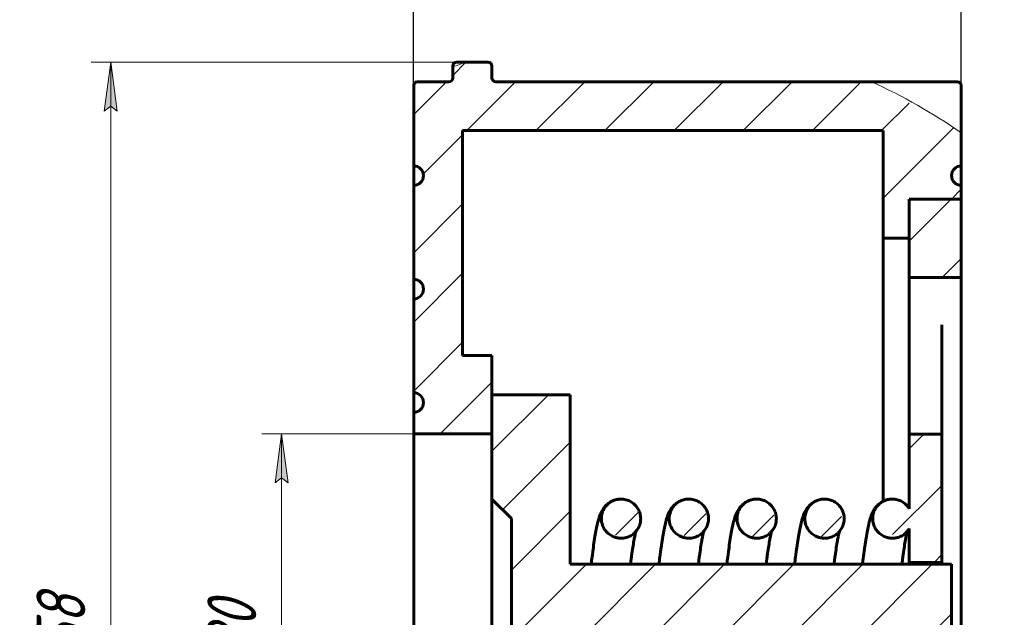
# Model space of a CAD drawing. Header units: millimetres. Extents: x 0 to 240, y 0 to 434.
# Tile 4 of 6: x 52 to 152, y 182 to 243. Entities that reach past the tile are written whole.
import ezdxf

# ---------------------------------------------------------------- set-up
doc = ezdxf.new("R2010")
doc.units = ezdxf.units.MM
for name, pattern in [('K5LT_BASIC', [0]), ('K5LT_THIN', [0]), ('K5LT_THIN_INCLUDED_TO_HATCHING', [0])]:
    doc.linetypes.add(name, pattern=pattern)
doc.layers.add('Системный слой', color=7, linetype='Continuous')
doc.layers.add('Системный слой (1)', color=7, linetype='Continuous', true_color=0x6c6c6c)
doc.styles.add('KDIMTEXTSTYLE', font='GOST_AU.SHX', dxfattribs={"width": 0.96, "oblique": 15, "height": 5})
doc.styles.add('KTEXTSTYLE', font='GOST_AU.SHX', dxfattribs={"width": 0.56, "height": 5})
doc.dimstyles.new('KDIMSTYLE (2.00)', dxfattribs={"dimtxt": 5, "dimasz": 1, "dimexe": 2, "dimexo": 0, "dimgap": 1, "dimtad": 1, "dimlfac": 0.5, "dimtxsty": 'KDIMTEXTSTYLE', "dimsah": 1, "dimcen": 0, "dimdle": 1, "dimadec": 0, "dimazin": 0, "dimtfac": 0.667, "dimtmove": 0, "dimatfit": 3, "dimfxl": 1, "dimtvp": 1, "dimtolj": 1, "dimtzin": 0, "dimarcsym": 0})
pattern_1 = [(45, (0, 0), (-3.53553, 3.53553), [])]

# ---------------------------------------------------------------- blocks, each defined once
blk = doc.blocks.new('KDIMARROW_01')
at = {"layer": 'Системный слой'}
blk.add_hatch(color=0, dxfattribs=at).paths.add_polyline_path([(0, 0), (-5, 0.66), (-4.5, 0), (-5, -0.66)])
at = {"layer": 'Системный слой', "color": 0, "linetype": 'K5LT_THIN', "lineweight": 18}
for p, q in [((-4.5, 0), (-5, 0.66)), ((-5, 0.66), (0, 0)), ((0, 0), (-5, -0.66)), ((-5, -0.66), (-4.5, 0))]:
    blk.add_line(p, q, dxfattribs=at)
at = {"layer": 'Системный слой (1)', "color": 0, "linetype": 'K5LT_THIN', "lineweight": 18}
blk.add_line((92.03, 180.81), (90.03, 180.81), dxfattribs=at)
blk = doc.blocks.new('D0')
at = {"layer": 'Defpoints', "color": 0}
for p in [(148.03, 253.19), (148.03, 216.79), (92.03, 200.81)]:
    blk.add_point(p, dxfattribs=at)
at = {"layer": 'Системный слой (1)', "color": 0, "lineweight": -2}
for p, q in [((92.03, 200.81), (92.03, 255.19)), ((148.03, 216.79), (148.03, 255.19)), ((93.03, 253.19), (147.03, 253.19))]:
    blk.add_line(p, q, dxfattribs=at)
blk.add_blockref('KDIMARROW_01', (148.03, 253.19), dxfattribs=at)
at = {"layer": 'Системный слой (1)', "color": 0, "lineweight": -2, "rotation": 180}
blk.add_blockref('KDIMARROW_01', (92.03, 253.19), dxfattribs=at)
at = {"layer": 'Системный слой (1)', "color": 7, "insert": (120.03, 256.69), "char_height": 5, "attachment_point": 5, "style": 'KDIMTEXTSTYLE'}
blk.add_mtext('\\A1;\\H5.0;\\W0.960;\\Q15;28{\\H3.335000;%%p2}', dxfattribs=at)
blk = doc.blocks.new('D1')
at = {"layer": 'Системный слой (1)'}
for points in [[(79.18, 195.81), (78.52, 200.81), (77.86, 195.81), (78.52, 196.31)], [(78.52, 160.81), (79.18, 165.81), (78.52, 165.31), (77.86, 165.81)]]:
    blk.add_hatch(color=7, dxfattribs=at).paths.add_polyline_path(points)
at = {"layer": 'Системный слой (1)', "color": 7, "linetype": 'K5LT_THIN', "lineweight": 18, "true_color": 0xffffff}
for p, q in [((92.03, 200.81), (76.52, 200.81)), ((77.86, 195.81), (78.52, 200.81)), ((78.52, 200.81), (79.18, 195.81)), ((78.52, 160.81), (78.52, 200.81)), ((78.52, 196.31), (77.86, 195.81)), ((79.18, 195.81), (78.52, 196.31)), ((78.52, 160.81), (77.86, 165.81)), ((77.86, 165.81), (78.52, 165.31)), ((78.52, 165.31), (79.18, 165.81)), ((79.18, 165.81), (78.52, 160.81)), ((92.03, 160.81), (76.52, 160.81))]:
    blk.add_line(p, q, dxfattribs=at)
blk.add_wipeout([(77.52, 175.07), (70.14, 175.07), (70.14, 186.09), (77.52, 186.09)]).dxf.layer = 'Системный слой (1)'
at = {"layer": 'Системный слой (1)', "color": 7, "char_height": 5, "attachment_point": 1, "rotation": 90, "style": 'KTEXTSTYLE'}
for s, insert in [('\\H5.0;\\W1.000;\\Q15;\\Q15;\\W0.960;20', (70.93, 178.37)), ('\\H5.0;\\W1.000;\\Q15;\\Q15;\\W0.960;∅', (70.93, 175.07))]:
    blk.add_mtext(s, dxfattribs=dict(at, insert=insert))
blk = doc.blocks.new('D2')
at = {"layer": 'Системный слой (1)'}
for points in [[(61.71, 233.81), (61.05, 238.81), (60.39, 233.81), (61.05, 234.31)], [(61.05, 122.81), (61.71, 127.81), (61.05, 127.31), (60.39, 127.81)]]:
    blk.add_hatch(color=7, dxfattribs=at).paths.add_polyline_path(points)
at = {"layer": 'Системный слой (1)', "color": 7, "linetype": 'K5LT_THIN', "lineweight": 18, "true_color": 0xffffff}
for p, q in [((98.52, 238.81), (59.05, 238.81)), ((60.39, 233.81), (61.05, 238.81)), ((61.05, 238.81), (61.71, 233.81)), ((61.05, 122.81), (61.05, 238.81)), ((61.05, 234.31), (60.39, 233.81)), ((61.71, 233.81), (61.05, 234.31)), ((61.05, 122.81), (60.39, 127.81)), ((60.39, 127.81), (61.05, 127.31)), ((61.05, 127.31), (61.71, 127.81)), ((61.71, 127.81), (61.05, 122.81)), ((96.43, 122.81), (59.05, 122.81))]:
    blk.add_line(p, q, dxfattribs=at)
blk.add_wipeout([(60.05, 175.27), (52.67, 175.27), (52.67, 185.9), (60.05, 185.9)]).dxf.layer = 'Системный слой (1)'
at = {"layer": 'Системный слой (1)', "color": 7, "char_height": 5, "attachment_point": 1, "rotation": 90, "style": 'KTEXTSTYLE'}
for s, insert in [('\\H5.0;\\W1.000;\\Q15;\\Q15;\\W0.960;58', (53.46, 178.57)), ('\\H5.0;\\W1.000;\\Q15;\\Q15;\\W0.960;∅', (53.46, 175.27))]:
    blk.add_mtext(s, dxfattribs=dict(at, insert=insert))

msp = doc.modelspace()

# ---------------------------------------------------------------- hatches: boundary and pattern name
at = {"layer": 'Системный слой (1)'}
h = msp.add_hatch(dxfattribs=at)
h.set_pattern_fill('', angle=45, style=0, pattern_type=0)
h.set_pattern_definition(pattern_1)
h.paths.add_polyline_path([(148.035, 144.826), (146.035, 144.826), (146.035, 173.939), (142.722, 173.939), (142.722, 136.826), (148.035, 136.826)])
h.paths.add_polyline_path([(142.722, 216.786), (148.035, 216.786), (148.035, 224.786), (142.722, 224.786)])
h.paths.add_polyline_path([(142.722, 191.127), (142.722, 187.672), (146.035, 187.672), (146.035, 200.786), (142.722, 200.786), (142.722, 193.148), (142.272, 193.676), (141.67, 194.02), (140.987, 194.139), (139.149, 192.945), (139.638, 190.656), (141.973, 190.396)])
h.paths.add_polyline_path([(137.519, 167.472), (139.258, 168.471), (139.258, 170.475), (137.519, 171.472), (135.779, 170.475), (135.78, 168.471)])
h.paths.add_polyline_path([(134.05, 194.139), (132.311, 193.14), (132.31, 191.137), (134.05, 190.139), (135.79, 191.136), (135.789, 193.14)])
h.paths.add_polyline_path([(130.581, 167.472), (132.32, 168.471), (132.321, 170.475), (130.581, 171.472), (128.842, 170.475), (128.842, 168.471)])
h.paths.add_polyline_path([(127.113, 194.139), (125.374, 193.14), (125.373, 191.137), (127.113, 190.139), (128.852, 191.136), (128.852, 193.14)])
h.paths.add_polyline_path([(123.644, 167.472), (125.383, 168.471), (125.384, 170.475), (123.644, 171.472), (121.904, 170.475), (121.905, 168.471)])
h.paths.add_polyline_path([(120.175, 194.139), (118.436, 193.14), (118.436, 191.137), (120.175, 190.139), (121.915, 191.136), (121.914, 193.14)])
h.paths.add_polyline_path([(116.707, 167.472), (118.446, 168.471), (118.446, 170.475), (116.707, 171.472), (114.967, 170.475), (114.968, 168.471)])
h.paths.add_polyline_path([(113.238, 194.139), (111.499, 193.14), (111.498, 191.137), (113.238, 190.139), (114.978, 191.136), (114.977, 193.14)])
h.paths.add_polyline_path([(109.769, 167.472), (111.584, 168.615), (111.159, 170.918), (108.832, 171.242), (108.035, 170.484), (108.035, 174.139), (147.035, 174.139), (147.035, 187.472), (108.035, 187.472), (108.035, 204.806), (100.035, 204.806), (100.035, 194.139), (102.035, 192.139), (102.035, 169.472), (100.035, 167.472), (100.035, 156.806), (108.035, 156.806), (108.035, 168.463), (108.484, 167.935), (109.086, 167.592)])

# ---------------------------------------------------------------- linework, layer by layer
at = {"layer": 'Системный слой (1)', "color": 143, "linetype": 'K5LT_BASIC', "lineweight": 60, "true_color": 0x33acca}
for p, q in [((100.035, 238.406), (100.035, 237.206)), ((100.435, 236.806), (138.858, 236.806)), ((138.858, 236.806), (147.635, 236.806)), ((148.035, 236.406), (148.035, 231.595)), ((140.035, 220.806), (140.035, 231.806)), ((148.035, 231.595), (148.035, 228.206)), ((148.035, 226.206), (148.035, 228.206)), ((148.035, 226.206), (148.035, 224.806)), ((142.702, 224.806), (142.702, 220.806)), ((148.035, 224.806), (142.702, 224.806)), ((142.722, 216.786), (142.722, 224.786)), ((142.722, 224.786), (148.035, 224.786)), ((148.035, 224.786), (148.035, 224.806)), ((148.035, 224.786), (148.035, 216.786)), ((142.702, 220.806), (140.035, 220.806)), ((140.035, 193.912), (140.035, 220.806)), ((142.702, 193.181), (142.702, 220.806)), ((148.035, 216.786), (142.722, 216.786)), ((142.722, 211.965), (142.722, 216.786)), ((148.035, 144.826), (148.035, 216.786)), ((142.722, 200.786), (142.722, 211.965)), ((146.035, 200.786), (146.035, 211.965)), ((100.035, 208.806), (100.035, 200.806)), ((100.035, 204.806), (108.035, 204.806)), ((100.035, 194.139), (100.035, 204.806)), ((108.035, 204.806), (108.035, 187.472)), ((142.722, 193.148), (142.722, 200.786)), ((142.722, 200.786), (146.035, 200.786)), ((146.035, 200.786), (146.035, 187.672)), ((102.035, 192.139), (100.035, 194.139)), ((100.035, 167.472), (100.035, 194.139)), ((113.238, 194.139), (113.238, 194.139)), ((120.175, 194.139), (120.175, 194.139)), ((127.112, 194.139), (127.113, 194.139)), ((134.05, 194.139), (134.05, 194.139)), ((102.035, 169.472), (102.035, 192.139)), ((142.702, 187.472), (142.702, 191.094)), ((142.722, 187.672), (142.722, 191.127)), ((108.035, 187.472), (147.035, 187.472)), ((146.035, 187.672), (142.722, 187.672)), ((142.722, 187.472), (142.722, 187.672)), ((146.035, 187.472), (146.035, 187.672)), ((147.035, 187.472), (147.035, 174.139))]:
    msp.add_line(p, q, dxfattribs=at)
for centre, radius, start, end in [((99.635, 238.406), 0.4, 0, 90), ((100.435, 237.206), 0.4, 180, 270), ((147.635, 236.406), 0.4, 0, 90), ((148.035, 227.206), 1, 90, 270)]:
    msp.add_arc(centre, radius, start, end, dxfattribs=at)
at = {"layer": 'Системный слой (1)', "color": 7, "linetype": 'K5LT_THIN_INCLUDED_TO_HATCHING', "lineweight": 18, "true_color": 0xffffff}
msp.add_open_spline([(138.858, 236.806), (142.048, 235.351), (145.115, 233.601), (148.035, 231.595)], degree=3, dxfattribs=at)
at = {"layer": 'Системный слой (1)', "color": 143, "linetype": 'K5LT_BASIC', "lineweight": 60, "true_color": 0x33acca}
for points, knots in [([(110.184, 187.472), (110.214, 187.724), (110.244, 187.977), (110.319, 188.568), (110.363, 188.902), (110.418, 189.295), (110.428, 189.368), (110.482, 189.742), (110.526, 190.031), (110.615, 190.563), (110.66, 190.815), (110.749, 191.27), (110.793, 191.471), (110.865, 191.766), (110.891, 191.868), (110.944, 192.056), (110.973, 192.153), (111.033, 192.339), (111.064, 192.425), (111.141, 192.621), (111.181, 192.713), (111.235, 192.821), (111.241, 192.834), (111.281, 192.91), (111.317, 192.977), (111.372, 193.065), (111.382, 193.082), (111.405, 193.117), (111.417, 193.135), (111.454, 193.188), (111.48, 193.225), (111.564, 193.334), (111.627, 193.408), (111.714, 193.498), (111.73, 193.513), (111.78, 193.561), (111.814, 193.592), (111.916, 193.679), (111.988, 193.733), (112.134, 193.83), (112.211, 193.875), (112.367, 193.953), (112.446, 193.987), (112.606, 194.044), (112.689, 194.068), (112.855, 194.106), (112.938, 194.119), (113.094, 194.135), (113.166, 194.139), (113.238, 194.139)], [15.7368851, 15.7368851, 15.7368851, 15.7368851, 16.4020564, 16.4020564, 17.369393, 17.369393, 17.5939712, 17.5939712, 18.5387475, 18.5387475, 19.4813683, 19.4813683, 20.3615896, 20.3615896, 20.8301936, 20.8301936, 21.2987975, 21.2987975, 21.7674015, 21.7674015, 22.2360055, 22.2360055, 22.2936181, 22.2936181, 22.6029903, 22.6029903, 22.6803333, 22.6803333, 22.7576764, 22.7576764, 22.9123624, 22.9123624, 23.2208962, 23.2208962, 23.2876975, 23.2876975, 23.4213001, 23.4213001, 23.6633098, 23.6633098, 23.8921027, 23.8921027, 24.1068237, 24.1068237, 24.3173803, 24.3173803, 24.5228671, 24.5228671, 24.6978773, 24.6978773, 24.6978773, 24.6978773]), ([(113.238, 190.139), (113.201, 190.139), (113.127, 190.141), (112.979, 190.153), (112.858, 190.173), (112.695, 190.211), (112.524, 190.264), (112.295, 190.367), (112.08, 190.497), (111.884, 190.654), (111.708, 190.833), (111.557, 191.033), (111.431, 191.25), (111.334, 191.481), (111.267, 191.723), (111.23, 191.971), (111.225, 192.221), (111.251, 192.47), (111.308, 192.714), (111.369, 192.879), (111.411, 192.97), (111.425, 193), (111.45, 193.052), (111.482, 193.111), (111.549, 193.226), (111.655, 193.379), (111.823, 193.565), (112.012, 193.73), (112.158, 193.827), (112.245, 193.877), (112.273, 193.893), (112.323, 193.92), (112.384, 193.95), (112.508, 194.004), (112.684, 194.067), (112.93, 194.121), (113.116, 194.138), (113.219, 194.139), (113.238, 194.139)], [0, 0, 0, 0, 0.4506528, 0.9013057, 1.8026113, 1.9285912, 2.9455102, 3.9618618, 4.9775422, 5.9925076, 7.0067746, 8.0204138, 9.0335401, 10.0462993, 11.0588537, 12.0713695, 13.0838853, 14.0964012, 15.1087976, 16.1206954, 16.2220692, 16.3234956, 16.5230809, 16.9222513, 17.1381743, 18.1524382, 19.1667021, 20.1804105, 21.192451, 21.2940905, 21.3957719, 21.5908697, 21.9810654, 22.2174879, 23.2343018, 24.2511156, 25.2675928, 25.4991923, 25.4991923, 25.4991923, 25.4991923]), ([(113.238, 194.139), (113.322, 194.139), (113.49, 194.128), (113.737, 194.082), (113.977, 194.004), (114.205, 193.898), (114.418, 193.764), (114.612, 193.605), (114.785, 193.422), (114.934, 193.22), (115.057, 193.001), (115.151, 192.768), (115.215, 192.525), (115.248, 192.277), (115.25, 192.026), (115.22, 191.777), (115.159, 191.534), (115.069, 191.301), (114.95, 191.08), (114.804, 190.876), (114.685, 190.748), (114.612, 190.679), (114.588, 190.657), (114.545, 190.619), (114.493, 190.576), (114.386, 190.494), (114.23, 190.393), (114.004, 190.284), (113.766, 190.204), (113.56, 190.162), (113.384, 190.143), (113.289, 190.139), (113.238, 190.139)], [0, 0, 0, 0, 1.0202233, 2.0376803, 3.0549333, 4.0718858, 5.0884528, 6.104564, 7.1201679, 8.1352349, 9.1497607, 10.1637685, 11.1773108, 12.1904692, 13.2033535, 14.2160367, 15.22872, 16.2414261, 17.2539983, 18.2662127, 19.2773778, 19.3788117, 19.4803127, 19.6774958, 20.0718619, 20.2981394, 21.3131493, 22.3281592, 23.3424759, 24.3547501, 24.8744298, 25.4999758, 25.4999758, 25.4999758, 25.4999758]), ([(117.121, 187.472), (117.151, 187.723), (117.181, 187.975), (117.256, 188.566), (117.3, 188.901), (117.355, 189.293), (117.365, 189.366), (117.419, 189.741), (117.463, 190.03), (117.552, 190.562), (117.597, 190.814), (117.687, 191.269), (117.73, 191.47), (117.802, 191.765), (117.828, 191.867), (117.881, 192.055), (117.91, 192.152), (117.97, 192.338), (118.001, 192.424), (118.078, 192.62), (118.118, 192.712), (118.173, 192.822), (118.18, 192.836), (118.219, 192.913), (118.256, 192.978), (118.309, 193.064), (118.319, 193.081), (118.342, 193.116), (118.353, 193.133), (118.389, 193.186), (118.415, 193.221), (118.447, 193.263), (118.451, 193.269), (118.496, 193.327), (118.542, 193.381), (118.603, 193.447), (118.615, 193.461), (118.641, 193.487), (118.654, 193.5), (118.695, 193.54), (118.723, 193.566), (118.811, 193.645), (118.875, 193.696), (119.012, 193.793), (119.087, 193.84), (119.241, 193.923), (119.319, 193.96), (119.478, 194.022), (119.559, 194.049), (119.724, 194.092), (119.807, 194.108), (119.985, 194.133), (120.08, 194.139), (120.175, 194.139)], [15.73703, 15.73703, 15.73703, 15.73703, 16.4003994, 16.4003994, 17.3677437, 17.3677437, 17.5923098, 17.5923098, 18.5370638, 18.5370638, 19.47973, 19.47973, 20.3600921, 20.3600921, 20.8287106, 20.8287106, 21.2973291, 21.2973291, 21.7659476, 21.7659476, 22.2345661, 22.2345661, 22.2995813, 22.2995813, 22.6030261, 22.6030261, 22.6788873, 22.6788873, 22.7547485, 22.7547485, 22.9064709, 22.9064709, 22.93095, 22.93095, 23.1541225, 23.1541225, 23.2099156, 23.2099156, 23.2657088, 23.2657088, 23.377295, 23.377295, 23.6004676, 23.6004676, 23.8320915, 23.8320915, 24.0494391, 24.0494391, 24.2603422, 24.2603422, 24.4670321, 24.4670321, 24.6978818, 24.6978818, 24.6978818, 24.6978818]), ([(120.175, 190.139), (120.138, 190.139), (120.064, 190.141), (119.916, 190.153), (119.796, 190.173), (119.632, 190.211), (119.462, 190.264), (119.232, 190.367), (119.017, 190.497), (118.821, 190.654), (118.645, 190.833), (118.494, 191.033), (118.369, 191.25), (118.271, 191.481), (118.204, 191.723), (118.168, 191.971), (118.162, 192.221), (118.189, 192.47), (118.246, 192.714), (118.307, 192.879), (118.348, 192.97), (118.362, 193), (118.387, 193.052), (118.419, 193.111), (118.487, 193.226), (118.592, 193.379), (118.76, 193.565), (118.949, 193.73), (119.095, 193.827), (119.182, 193.877), (119.21, 193.893), (119.26, 193.92), (119.321, 193.95), (119.445, 194.004), (119.621, 194.067), (119.867, 194.121), (120.053, 194.138), (120.156, 194.139), (120.175, 194.139)], [0, 0, 0, 0, 0.4506528, 0.9013057, 1.8026113, 1.9285912, 2.9455102, 3.9618618, 4.9775422, 5.9925076, 7.0067746, 8.0204138, 9.0335401, 10.0462993, 11.0588537, 12.0713695, 13.0838853, 14.0964012, 15.1087976, 16.1206954, 16.2220692, 16.3234956, 16.5230809, 16.9222513, 17.1381743, 18.1524382, 19.1667021, 20.1804105, 21.192451, 21.2940905, 21.3957719, 21.5908697, 21.9810654, 22.2174879, 23.2343018, 24.2511156, 25.2675928, 25.4991923, 25.4991923, 25.4991923, 25.4991923]), ([(120.175, 194.139), (120.259, 194.139), (120.427, 194.128), (120.675, 194.082), (120.914, 194.004), (121.142, 193.898), (121.355, 193.764), (121.55, 193.605), (121.723, 193.422), (121.872, 193.22), (121.994, 193.001), (122.088, 192.768), (122.152, 192.525), (122.185, 192.277), (122.187, 192.026), (122.157, 191.777), (122.097, 191.534), (122.006, 191.301), (121.887, 191.08), (121.741, 190.876), (121.622, 190.748), (121.55, 190.679), (121.525, 190.657), (121.483, 190.619), (121.431, 190.576), (121.324, 190.494), (121.167, 190.393), (120.941, 190.284), (120.704, 190.204), (120.498, 190.162), (120.321, 190.143), (120.227, 190.139), (120.175, 190.139)], [0, 0, 0, 0, 1.0202233, 2.0376803, 3.0549333, 4.0718858, 5.0884528, 6.104564, 7.1201679, 8.1352349, 9.1497607, 10.1637685, 11.1773108, 12.1904692, 13.2033535, 14.2160367, 15.22872, 16.2414261, 17.2539983, 18.2662127, 19.2773778, 19.3788117, 19.4803127, 19.6774958, 20.0718619, 20.2981394, 21.3131493, 22.3281592, 23.3424759, 24.3547501, 24.8744298, 25.4999758, 25.4999758, 25.4999758, 25.4999758]), ([(124.058, 187.472), (124.089, 187.723), (124.119, 187.975), (124.193, 188.566), (124.237, 188.901), (124.292, 189.293), (124.302, 189.366), (124.356, 189.741), (124.401, 190.03), (124.489, 190.562), (124.534, 190.814), (124.624, 191.269), (124.667, 191.47), (124.739, 191.765), (124.765, 191.867), (124.818, 192.055), (124.847, 192.152), (124.908, 192.338), (124.938, 192.424), (125.015, 192.62), (125.055, 192.712), (125.11, 192.822), (125.117, 192.836), (125.157, 192.913), (125.193, 192.978), (125.246, 193.064), (125.257, 193.081), (125.279, 193.116), (125.291, 193.133), (125.327, 193.186), (125.352, 193.221), (125.384, 193.263), (125.388, 193.269), (125.434, 193.327), (125.479, 193.381), (125.54, 193.447), (125.553, 193.461), (125.579, 193.487), (125.592, 193.5), (125.632, 193.54), (125.66, 193.566), (125.748, 193.645), (125.812, 193.696), (125.949, 193.793), (126.024, 193.84), (126.178, 193.923), (126.256, 193.96), (126.416, 194.022), (126.497, 194.049), (126.661, 194.092), (126.744, 194.108), (126.923, 194.133), (127.018, 194.139), (127.113, 194.139)], [15.73703, 15.73703, 15.73703, 15.73703, 16.4003994, 16.4003994, 17.3677437, 17.3677437, 17.5923098, 17.5923098, 18.5370638, 18.5370638, 19.47973, 19.47973, 20.3600921, 20.3600921, 20.8287106, 20.8287106, 21.2973291, 21.2973291, 21.7659476, 21.7659476, 22.2345661, 22.2345661, 22.2995813, 22.2995813, 22.6030261, 22.6030261, 22.6788873, 22.6788873, 22.7547485, 22.7547485, 22.9064709, 22.9064709, 22.9309499, 22.9309499, 23.1541225, 23.1541225, 23.2099156, 23.2099156, 23.2657088, 23.2657088, 23.3772951, 23.3772951, 23.6004676, 23.6004676, 23.8320915, 23.8320915, 24.0494391, 24.0494391, 24.2603422, 24.2603422, 24.4670321, 24.4670321, 24.6978818, 24.6978818, 24.6978818, 24.6978818]), ([(127.113, 190.139), (127.075, 190.139), (127.001, 190.141), (126.853, 190.153), (126.733, 190.173), (126.569, 190.211), (126.399, 190.264), (126.17, 190.367), (125.955, 190.497), (125.758, 190.654), (125.583, 190.833), (125.431, 191.033), (125.306, 191.25), (125.209, 191.481), (125.141, 191.723), (125.105, 191.971), (125.1, 192.221), (125.126, 192.47), (125.183, 192.714), (125.244, 192.879), (125.285, 192.97), (125.299, 193), (125.325, 193.052), (125.356, 193.111), (125.424, 193.226), (125.53, 193.379), (125.697, 193.565), (125.887, 193.73), (126.033, 193.827), (126.119, 193.877), (126.148, 193.893), (126.198, 193.92), (126.259, 193.95), (126.382, 194.004), (126.559, 194.067), (126.805, 194.121), (126.991, 194.138), (127.093, 194.139), (127.112, 194.139)], [0, 0, 0, 0, 0.4506528, 0.9013057, 1.8026113, 1.9285912, 2.9455102, 3.9618618, 4.9775422, 5.9925076, 7.0067746, 8.0204138, 9.0335401, 10.0462993, 11.0588537, 12.0713695, 13.0838853, 14.0964012, 15.1087976, 16.1206954, 16.2220692, 16.3234956, 16.5230809, 16.9222513, 17.1381743, 18.1524382, 19.1667021, 20.1804105, 21.192451, 21.2940905, 21.3957719, 21.5908697, 21.9810654, 22.2174879, 23.2343018, 24.2511156, 25.2675928, 25.4991923, 25.4991923, 25.4991923, 25.4991923]), ([(127.113, 194.139), (127.197, 194.139), (127.364, 194.128), (127.612, 194.082), (127.852, 194.004), (128.08, 193.898), (128.293, 193.764), (128.487, 193.605), (128.66, 193.422), (128.809, 193.22), (128.931, 193.001), (129.025, 192.768), (129.089, 192.525), (129.122, 192.277), (129.124, 192.026), (129.095, 191.777), (129.034, 191.534), (128.943, 191.301), (128.824, 191.08), (128.679, 190.876), (128.56, 190.748), (128.487, 190.679), (128.463, 190.657), (128.42, 190.619), (128.368, 190.576), (128.261, 190.494), (128.105, 190.393), (127.879, 190.284), (127.641, 190.204), (127.435, 190.162), (127.258, 190.143), (127.164, 190.139), (127.113, 190.139)], [0, 0, 0, 0, 1.0202233, 2.0376803, 3.0549333, 4.0718858, 5.0884528, 6.104564, 7.1201679, 8.1352349, 9.1497607, 10.1637685, 11.1773108, 12.1904692, 13.2033535, 14.2160367, 15.22872, 16.2414261, 17.2539983, 18.2662127, 19.2773778, 19.3788117, 19.4803127, 19.6774958, 20.0718619, 20.2981394, 21.3131493, 22.3281592, 23.3424759, 24.3547501, 24.8744298, 25.4999758, 25.4999758, 25.4999758, 25.4999758]), ([(130.996, 187.472), (131.026, 187.723), (131.056, 187.975), (131.13, 188.566), (131.175, 188.901), (131.229, 189.293), (131.24, 189.366), (131.294, 189.741), (131.338, 190.03), (131.426, 190.562), (131.471, 190.814), (131.561, 191.269), (131.605, 191.47), (131.676, 191.765), (131.703, 191.867), (131.755, 192.055), (131.784, 192.152), (131.845, 192.338), (131.875, 192.424), (131.953, 192.62), (131.993, 192.712), (132.047, 192.822), (132.054, 192.836), (132.094, 192.913), (132.13, 192.978), (132.184, 193.064), (132.194, 193.081), (132.217, 193.116), (132.228, 193.133), (132.264, 193.186), (132.29, 193.221), (132.321, 193.263), (132.326, 193.269), (132.371, 193.327), (132.416, 193.381), (132.478, 193.447), (132.49, 193.461), (132.516, 193.487), (132.529, 193.5), (132.57, 193.54), (132.597, 193.566), (132.686, 193.645), (132.75, 193.696), (132.887, 193.793), (132.961, 193.84), (133.115, 193.923), (133.193, 193.96), (133.353, 194.022), (133.434, 194.049), (133.598, 194.092), (133.682, 194.108), (133.86, 194.133), (133.955, 194.139), (134.05, 194.139)], [15.73703, 15.73703, 15.73703, 15.73703, 16.4003994, 16.4003994, 17.3677437, 17.3677437, 17.5923098, 17.5923098, 18.5370638, 18.5370638, 19.47973, 19.47973, 20.3600921, 20.3600921, 20.8287106, 20.8287106, 21.2973291, 21.2973291, 21.7659476, 21.7659476, 22.2345661, 22.2345661, 22.2995813, 22.2995813, 22.6030261, 22.6030261, 22.6788873, 22.6788873, 22.7547485, 22.7547485, 22.9064709, 22.9064709, 22.9309497, 22.9309497, 23.1541225, 23.1541225, 23.2099157, 23.2099157, 23.2657089, 23.2657089, 23.3772953, 23.3772953, 23.600468, 23.600468, 23.8320919, 23.8320919, 24.0494395, 24.0494395, 24.2603425, 24.2603425, 24.4670325, 24.4670325, 24.6978818, 24.6978818, 24.6978818, 24.6978818]), ([(134.05, 190.139), (134.013, 190.139), (133.939, 190.141), (133.791, 190.153), (133.67, 190.173), (133.507, 190.211), (133.336, 190.264), (133.107, 190.367), (132.892, 190.497), (132.696, 190.654), (132.52, 190.833), (132.369, 191.033), (132.243, 191.25), (132.146, 191.481), (132.079, 191.723), (132.042, 191.971), (132.037, 192.221), (132.063, 192.47), (132.12, 192.714), (132.181, 192.879), (132.223, 192.97), (132.237, 193), (132.262, 193.052), (132.294, 193.111), (132.361, 193.226), (132.467, 193.379), (132.635, 193.565), (132.824, 193.73), (132.97, 193.827), (133.057, 193.877), (133.085, 193.893), (133.135, 193.92), (133.196, 193.95), (133.32, 194.004), (133.496, 194.067), (133.742, 194.121), (133.928, 194.138), (134.031, 194.139), (134.05, 194.139)], [0, 0, 0, 0, 0.4506528, 0.9013057, 1.8026113, 1.9285912, 2.9455102, 3.9618618, 4.9775422, 5.9925076, 7.0067746, 8.0204138, 9.0335401, 10.0462993, 11.0588537, 12.0713695, 13.0838853, 14.0964012, 15.1087976, 16.1206954, 16.2220692, 16.3234956, 16.5230809, 16.9222513, 17.1381743, 18.1524382, 19.1667021, 20.1804105, 21.192451, 21.2940905, 21.3957719, 21.5908697, 21.9810654, 22.2174879, 23.2343018, 24.2511156, 25.2675928, 25.4991923, 25.4991923, 25.4991923, 25.4991923]), ([(134.05, 194.139), (134.134, 194.139), (134.302, 194.128), (134.549, 194.082), (134.789, 194.004), (135.017, 193.898), (135.23, 193.764), (135.424, 193.605), (135.597, 193.422), (135.746, 193.22), (135.869, 193.001), (135.963, 192.768), (136.027, 192.525), (136.06, 192.277), (136.062, 192.026), (136.032, 191.777), (135.971, 191.534), (135.881, 191.301), (135.762, 191.08), (135.616, 190.876), (135.497, 190.748), (135.424, 190.679), (135.4, 190.657), (135.357, 190.619), (135.305, 190.576), (135.198, 190.494), (135.042, 190.393), (134.816, 190.284), (134.578, 190.204), (134.372, 190.162), (134.196, 190.143), (134.101, 190.139), (134.05, 190.139)], [0, 0, 0, 0, 1.0202233, 2.0376803, 3.0549333, 4.0718858, 5.0884528, 6.104564, 7.1201679, 8.1352349, 9.1497607, 10.1637685, 11.1773108, 12.1904692, 13.2033535, 14.2160367, 15.22872, 16.2414261, 17.2539983, 18.2662127, 19.2773778, 19.3788117, 19.4803127, 19.6774958, 20.0718619, 20.2981394, 21.3131493, 22.3281592, 23.3424759, 24.3547501, 24.8744298, 25.4999758, 25.4999758, 25.4999758, 25.4999758]), ([(137.933, 187.472), (137.956, 187.662), (137.978, 187.849), (138.045, 188.388), (138.089, 188.728), (138.144, 189.129), (138.154, 189.202), (138.208, 189.584), (138.252, 189.879), (138.34, 190.424), (138.385, 190.684), (138.475, 191.153), (138.518, 191.361), (138.59, 191.668), (138.616, 191.773), (138.668, 191.968), (138.696, 192.068), (138.755, 192.257), (138.785, 192.346), (138.858, 192.542), (138.896, 192.635), (138.982, 192.82), (139.03, 192.914), (139.14, 193.097), (139.196, 193.182), (139.32, 193.342), (139.383, 193.416), (139.479, 193.513), (139.503, 193.536), (139.578, 193.606), (139.632, 193.652), (139.757, 193.748), (139.83, 193.797), (139.949, 193.867), (139.992, 193.89), (140.069, 193.93), (140.104, 193.946), (140.216, 193.995), (140.297, 194.025), (140.459, 194.074), (140.542, 194.093), (140.709, 194.122), (140.793, 194.132), (140.914, 194.138), (140.95, 194.139), (140.987, 194.139)], [15.762936, 15.762936, 15.762936, 15.762936, 16.2574471, 16.2574471, 17.2259621, 17.2259621, 17.4495765, 17.4495765, 18.3933688, 18.3933688, 19.3395065, 19.3395065, 20.2308746, 20.2308746, 20.7062932, 20.7062932, 21.1817118, 21.1817118, 21.6571304, 21.6571304, 22.1325491, 22.1325491, 22.5735418, 22.5735418, 22.9457299, 22.9457299, 23.2527596, 23.2527596, 23.3512729, 23.3512729, 23.5482997, 23.5482997, 23.7836269, 23.7836269, 23.907549, 23.907549, 24.0044312, 24.0044312, 24.2164624, 24.2164624, 24.4246022, 24.4246022, 24.6288771, 24.6288771, 24.7182842, 24.7182842, 24.7182842, 24.7182842]), ([(140.987, 190.139), (140.95, 190.139), (140.876, 190.141), (140.728, 190.153), (140.608, 190.173), (140.444, 190.211), (140.274, 190.264), (140.044, 190.367), (139.829, 190.497), (139.633, 190.654), (139.457, 190.833), (139.306, 191.033), (139.181, 191.25), (139.083, 191.481), (139.016, 191.723), (138.98, 191.971), (138.974, 192.221), (139.001, 192.47), (139.058, 192.714), (139.119, 192.879), (139.16, 192.97), (139.174, 193), (139.199, 193.052), (139.231, 193.111), (139.299, 193.226), (139.404, 193.379), (139.572, 193.565), (139.761, 193.73), (139.907, 193.827), (139.994, 193.877), (140.022, 193.893), (140.072, 193.92), (140.133, 193.95), (140.257, 194.004), (140.433, 194.067), (140.679, 194.121), (140.865, 194.138), (140.968, 194.139), (140.987, 194.139)], [0, 0, 0, 0, 0.4506528, 0.9013056, 1.8026113, 1.9285912, 2.9455102, 3.9618617, 4.9775421, 5.9925076, 7.0067745, 8.0204138, 9.0335401, 10.0462992, 11.0588537, 12.0713695, 13.0838853, 14.0964011, 15.1087976, 16.1206954, 16.2220692, 16.3234956, 16.5230808, 16.9222513, 17.1381742, 18.1524381, 19.166702, 20.1804105, 21.192451, 21.2940905, 21.3957718, 21.5908697, 21.9810654, 22.2174879, 23.2343017, 24.2511156, 25.2675928, 25.5000242, 25.5000242, 25.5000242, 25.5000242]), ([(140.987, 194.139), (141.071, 194.139), (141.239, 194.128), (141.487, 194.082), (141.726, 194.004), (141.954, 193.898), (142.167, 193.764), (142.362, 193.605), (142.535, 193.422), (142.65, 193.265), (142.708, 193.171), (142.722, 193.148)], [0, 0, 0, 0, 1.0202233, 2.0376803, 3.0549333, 4.0718858, 5.0884528, 6.104564, 7.1201679, 8.1352349, 8.4634148, 8.4634148, 8.4634148, 8.4634148]), ([(114.753, 190.824), (114.739, 190.767), (114.724, 190.708), (114.684, 190.538), (114.66, 190.425), (114.61, 190.172), (114.584, 190.033), (114.52, 189.672), (114.483, 189.44), (114.405, 188.924), (114.364, 188.641), (114.301, 188.171), (114.279, 187.997), (114.241, 187.704), (114.227, 187.591), (114.213, 187.472)], [0.5919488, 0.5919488, 0.5919488, 0.5919488, 0.8866045, 0.8866045, 1.311744, 1.311744, 1.7368835, 1.7368835, 2.3374527, 2.3374527, 2.9647075, 2.9647075, 3.3162257, 3.3162257, 3.5377989, 3.5377989, 3.5377989, 3.5377989]), ([(121.691, 190.824), (121.676, 190.767), (121.661, 190.708), (121.622, 190.538), (121.597, 190.425), (121.547, 190.172), (121.521, 190.033), (121.458, 189.672), (121.42, 189.44), (121.342, 188.924), (121.302, 188.641), (121.239, 188.171), (121.216, 187.997), (121.179, 187.704), (121.164, 187.591), (121.15, 187.472)], [0.5914653, 0.5914653, 0.5914653, 0.5914653, 0.8858803, 0.8858803, 1.3106726, 1.3106726, 1.7354648, 1.7354648, 2.3355435, 2.3355435, 2.9622859, 2.9622859, 3.313517, 3.313517, 3.5349093, 3.5349093, 3.5349093, 3.5349093]), ([(128.628, 190.824), (128.613, 190.767), (128.598, 190.708), (128.559, 190.538), (128.535, 190.425), (128.484, 190.172), (128.458, 190.033), (128.395, 189.672), (128.357, 189.44), (128.279, 188.924), (128.239, 188.641), (128.176, 188.171), (128.153, 187.997), (128.116, 187.704), (128.102, 187.591), (128.087, 187.472)], [0.5914653, 0.5914653, 0.5914653, 0.5914653, 0.8858803, 0.8858803, 1.3106726, 1.3106726, 1.7354648, 1.7354648, 2.3355435, 2.3355435, 2.9622859, 2.9622859, 3.313517, 3.313517, 3.5349093, 3.5349093, 3.5349093, 3.5349093]), ([(135.565, 190.824), (135.551, 190.767), (135.536, 190.708), (135.496, 190.538), (135.472, 190.425), (135.422, 190.172), (135.396, 190.033), (135.332, 189.672), (135.295, 189.44), (135.217, 188.924), (135.176, 188.641), (135.113, 188.171), (135.091, 187.997), (135.053, 187.704), (135.039, 187.591), (135.025, 187.472)], [0.5914653, 0.5914653, 0.5914653, 0.5914653, 0.8858803, 0.8858803, 1.3106726, 1.3106726, 1.7354648, 1.7354648, 2.3355435, 2.3355435, 2.9622859, 2.9622859, 3.313517, 3.313517, 3.5349093, 3.5349093, 3.5349093, 3.5349093]), ([(142.722, 191.127), (142.713, 191.112), (142.695, 191.082), (142.657, 191.024), (142.609, 190.955), (142.517, 190.837), (142.383, 190.692), (142.191, 190.53), (141.98, 190.394), (141.793, 190.303), (141.637, 190.245), (141.549, 190.218), (141.493, 190.203), (141.462, 190.195), (141.41, 190.183), (141.306, 190.163), (141.16, 190.144), (141.043, 190.139), (140.987, 190.139)], [0, 0, 0, 0, 0.2128041, 0.4256083, 0.8512166, 1.2265471, 2.2402901, 3.254033, 4.26718, 5.2784642, 5.7818968, 6.2853294, 6.3870212, 6.4887539, 6.6726313, 7.0403861, 7.7758957, 8.4577323, 8.4577323, 8.4577323, 8.4577323]), ([(142.503, 190.824), (142.486, 190.76), (142.47, 190.696), (142.428, 190.513), (142.403, 190.395), (142.351, 190.13), (142.324, 189.984), (142.26, 189.612), (142.222, 189.375), (142.143, 188.851), (142.103, 188.564), (142.039, 188.086), (142.016, 187.908), (141.983, 187.641), (141.972, 187.559), (141.962, 187.472)], [0.5394676, 0.5394676, 0.5394676, 0.5394676, 0.8438412, 0.8438412, 1.2551784, 1.2551784, 1.6665156, 1.6665156, 2.2345662, 2.2345662, 2.8266771, 2.8266771, 3.1623267, 3.1623267, 3.3136916, 3.3136916, 3.3136916, 3.3136916])]:
    msp.add_open_spline(points, degree=3, knots=knots, dxfattribs=at)

# ---------------------------------------------------------------- dimensions: what is measured, and where the dimension line sits
at = {"layer": 'Системный слой (1)', "color": 7}
dim = msp.add_linear_dim(base=(148.035, 253.187), p1=(92.035, 200.806), p2=(148.035, 216.786), dimstyle='KDIMSTYLE (2.00)', override={"dimexo": 0, "dimpost": '\\H5.0;\\W0.960;\\Q15;<>', "dimblk1": 'KDIMARROW_01', "dimblk2": 'KDIMARROW_01', "dimse1": 0, "dimse2": 0, "dimclrt": 7, "dimtol": 1, "dimtp": 2, "dimtm": 2, "dimtdec": 0, "dimtolj": 1}, dxfattribs=at)
dim.commit()
dim.dimension.update_dxf_attribs({"geometry": 'D0', "text_midpoint": (120.035, 253.187), "dimtype": 160})

# ---------------------------------------------------------------- next in the draw order: dimensions: what is measured, and where the dimension line sits
dim = msp.add_linear_dim(base=(78.522, 160.806), p1=(92.035, 200.806), p2=(92.035, 160.806), angle=90, dimstyle='KDIMSTYLE (2.00)', override={"dimexo": 0, "dimpost": '\\H5.0;\\W0.960;\\Q15;∅<>', "dimblk1": 'KDIMARROW_01', "dimblk2": 'KDIMARROW_01', "dimse1": 0, "dimse2": 0, "dimclrt": 7, "dimtol": 1, "dimtp": 0, "dimtm": 0, "dimtdec": 5, "dimtolj": 1}, dxfattribs=at)
dim.commit()
dim.dimension.update_dxf_attribs({"geometry": 'D1', "text_midpoint": (78.522, 180.806), "dimtype": 160})

# ---------------------------------------------------------------- next in the draw order: dimensions: what is measured, and where the dimension line sits
dim = msp.add_linear_dim(base=(61.049, 122.806), p1=(98.518, 238.806), p2=(96.435, 122.806), angle=90, dimstyle='KDIMSTYLE (2.00)', override={"dimexo": 0, "dimpost": '\\H5.0;\\W0.960;\\Q15;∅<>', "dimblk1": 'KDIMARROW_01', "dimblk2": 'KDIMARROW_01', "dimse1": 0, "dimse2": 0, "dimclrt": 7, "dimtol": 1, "dimtp": 0, "dimtm": 0, "dimtdec": 5, "dimtolj": 1}, dxfattribs=at)
dim.commit()
dim.dimension.update_dxf_attribs({"geometry": 'D2', "text_midpoint": (61.049, 180.806), "dimtype": 160})

# ---------------------------------------------------------------- next in the draw order: hatches: boundary and pattern name
at = {"layer": 'Системный слой (1)'}
h = msp.add_hatch(dxfattribs=at)
h.set_pattern_fill('', angle=45, style=0, pattern_type=0)
h.set_pattern_definition(pattern_1)
h.paths.add_polyline_path([(92.435, 236.806), (92.334, 236.793), (92.205, 236.733), (92.041, 236.475), (92.035, 236.406), (92.035, 228.206), (92.742, 227.913), (93.035, 227.206), (92.742, 226.499), (92.035, 226.206), (92.035, 216.606), (92.742, 216.313), (93.035, 215.606), (92.742, 214.899), (92.035, 214.606), (92.035, 205.006), (92.742, 204.713), (93.035, 204.006), (92.742, 203.299), (92.035, 203.006), (92.035, 200.806), (100.035, 200.806), (100.035, 208.806), (97.035, 208.806), (97.035, 231.806), (140.035, 231.806), (140.035, 220.806), (142.702, 220.806), (142.702, 224.806), (148.035, 224.806), (148.035, 226.206), (147.328, 226.499), (147.035, 227.206), (147.328, 227.913), (148.035, 228.206), (148.035, 231.595), (138.858, 236.806), (100.435, 236.806), (100.152, 236.923), (100.035, 237.206), (100.035, 238.406), (99.918, 238.688), (99.635, 238.806), (97.402, 238.806), (96.035, 238.323), (96.035, 237.206), (95.918, 236.923), (95.635, 236.806)])
h.paths.add_polyline_path([(92.035, 125.206), (92.152, 124.923), (92.435, 124.806), (95.635, 124.806), (95.918, 124.688), (96.035, 124.406), (96.035, 123.206), (96.152, 122.923), (96.435, 122.806), (99.635, 122.806), (99.918, 122.923), (100.035, 123.206), (100.035, 124.406), (100.152, 124.688), (100.435, 124.806), (147.635, 124.806), (147.918, 124.923), (148.035, 125.206), (148.035, 127.606), (147.328, 127.899), (147.035, 128.606), (147.328, 129.313), (148.035, 129.606), (148.035, 133.406), (147.328, 133.699), (147.035, 134.406), (147.328, 135.113), (148.035, 135.406), (148.035, 136.806), (142.702, 136.806), (142.702, 140.806), (140.035, 140.806), (140.035, 129.806), (97.035, 129.806), (97.035, 152.806), (100.035, 152.806), (100.035, 160.806), (92.035, 160.806), (92.035, 158.606), (92.742, 158.313), (93.035, 157.606), (92.742, 156.899), (92.035, 156.606), (92.035, 147.006), (92.742, 146.713), (93.035, 146.006), (92.742, 145.299), (92.035, 145.006), (92.035, 135.406), (92.742, 135.113), (93.035, 134.406), (92.742, 133.699), (92.035, 133.406)])

# ---------------------------------------------------------------- next in the draw order: linework, layer by layer
at = {"layer": 'Системный слой (1)', "color": 143, "linetype": 'K5LT_BASIC', "lineweight": 60, "true_color": 0x33acca}
for p, q in [((96.435, 238.806), (97.402, 238.806)), ((97.402, 238.806), (99.635, 238.806)), ((96.035, 238.406), (96.035, 238.323)), ((96.035, 237.206), (96.035, 238.323)), ((92.435, 236.806), (95.635, 236.806)), ((92.035, 228.206), (92.035, 236.406)), ((140.035, 231.806), (97.035, 231.806)), ((97.035, 231.806), (97.035, 208.806)), ((92.035, 226.206), (92.035, 228.206)), ((92.035, 216.606), (92.035, 226.206)), ((92.035, 214.606), (92.035, 216.606)), ((92.035, 205.006), (92.035, 214.606)), ((97.035, 208.806), (100.035, 208.806)), ((92.035, 203.006), (92.035, 205.006)), ((92.035, 200.806), (92.035, 203.006)), ((100.035, 200.806), (92.035, 200.806)), ((92.035, 160.806), (92.035, 200.806))]:
    msp.add_line(p, q, dxfattribs=at)
for centre, radius, start, end in [((96.435, 238.406), 0.4, 90, 180), ((92.435, 236.406), 0.4, 125.06395, 180), ((92.435, 236.406), 0.4, 104.61002, 125.06395), ((92.435, 236.406), 0.4, 90, 104.61002), ((95.635, 237.206), 0.4, 270, 0), ((92.035, 227.206), 1, 270, 90), ((92.035, 215.606), 1, 270, 90), ((92.035, 204.006), 1, 270, 90)]:
    msp.add_arc(centre, radius, start, end, dxfattribs=at)
at = {"layer": 'Системный слой (1)', "color": 7, "linetype": 'K5LT_THIN_INCLUDED_TO_HATCHING', "lineweight": 18, "true_color": 0xffffff}
for points in [[(96.035, 238.323), (96.487, 238.49), (96.943, 238.651), (97.402, 238.806)], [(92.205, 236.733), (92.248, 236.753), (92.291, 236.773), (92.334, 236.793)]]:
    msp.add_open_spline(points, degree=3, dxfattribs=at)

doc.saveas('drawing.dxf')
